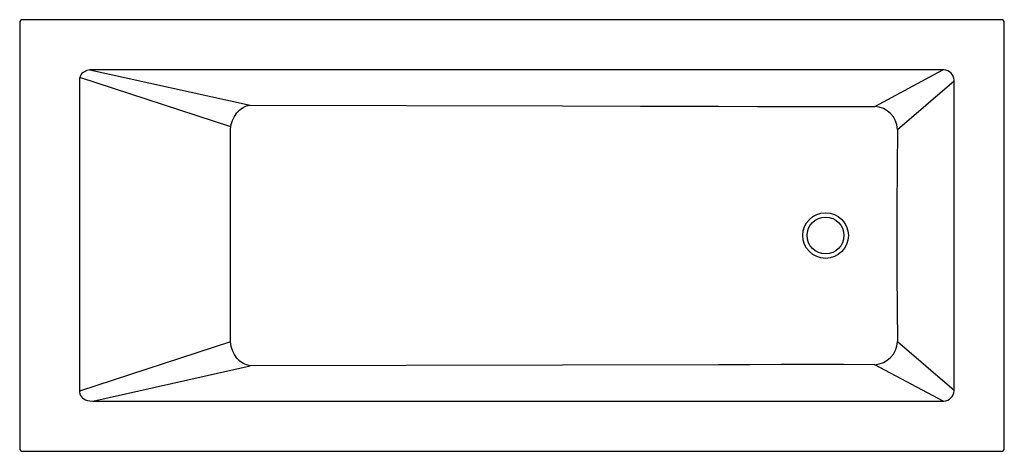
# Model space of a CAD drawing. Header units: millimetres. Extents: x 5677.98 to 5679.58, y 4014.38 to 4015.08.
import ezdxf

# ---------------------------------------------------------------- set-up
doc = ezdxf.new("R2010")
doc.units = ezdxf.units.MM
doc.layers.add('SANINDUSA', color=3, linetype='Continuous')

msp = doc.modelspace()

# ---------------------------------------------------------------- linework, layer by layer
at = {"layer": 'SANINDUSA'}
for p, q in [((5677.9811, 4015.0725), (5677.9811, 4014.3811)), ((5679.5775, 4015.0775), (5677.9861, 4015.0775)), ((5679.5825, 4014.3811), (5679.5825, 4015.0725)), ((5678.095, 4014.9958), (5678.356, 4014.9386)), ((5679.4825, 4014.9961), (5678.1003, 4014.9961)), ((5679.3718, 4014.9367), (5679.4825, 4014.9961)), ((5678.0783, 4014.9797), (5678.0783, 4014.4739)), ((5678.3245, 4014.9034), (5678.0787, 4014.9835)), ((5679.4087, 4014.8991), (5679.5009, 4014.9784)), ((5679.5009, 4014.4753), (5679.5009, 4014.9784)), ((5678.324, 4014.5538), (5678.0783, 4014.4739)), ((5679.4087, 4014.5546), (5679.5009, 4014.4753)), ((5678.1003, 4014.4575), (5678.356, 4014.515)), ((5679.4833, 4014.4576), (5679.3718, 4014.5169)), ((5678.1003, 4014.4575), (5679.4825, 4014.4575)), ((5677.9861, 4014.3761), (5679.5775, 4014.3761))]:
    msp.add_line(p, q, dxfattribs=at)
for points in [[(5678.095, 4014.9958), (5678.0906, 4014.9948), (5678.0874, 4014.9935), (5678.0844, 4014.9917), (5678.0823, 4014.9899), (5678.0806, 4014.9877), (5678.0795, 4014.9857), (5678.0787, 4014.9835), (5678.0785, 4014.9826), (5678.0783, 4014.9806)], [(5678.1003, 4014.9961), (5678.1003, 4014.9961), (5678.095, 4014.9958)], [(5679.4842, 4014.9961), (5679.4825, 4014.9961), (5679.4825, 4014.9961)], [(5678.0783, 4014.9806), (5678.0783, 4014.9797), (5678.0783, 4014.9797)], [(5679.5009, 4014.9784), (5679.5009, 4014.9784), (5679.5009, 4014.9791)], [(5678.324, 4014.8999), (5678.3251, 4014.907), (5678.3273, 4014.9139), (5678.3304, 4014.9203), (5678.3344, 4014.926), (5678.3391, 4014.9309), (5678.3444, 4014.9346), (5678.3501, 4014.9373), (5678.356, 4014.9386)], [(5678.356, 4014.9386), (5678.8639, 4014.9375), (5678.9909, 4014.9372), (5679.1179, 4014.9369), (5679.1813, 4014.9367), (5679.2448, 4014.9366), (5679.2872, 4014.9366), (5679.3295, 4014.9366), (5679.3718, 4014.9367)], [(5678.324, 4014.5538), (5678.324, 4014.6797), (5678.324, 4014.7898), (5678.324, 4014.8999)], [(5679.4087, 4014.8991), (5679.4083, 4014.8361), (5679.408, 4014.7732), (5679.4079, 4014.7186), (5679.408, 4014.6639), (5679.4083, 4014.6093), (5679.4087, 4014.5546)], [(5678.356, 4014.515), (5678.3501, 4014.5164), (5678.3444, 4014.519), (5678.3391, 4014.5228), (5678.3344, 4014.5276), (5678.3304, 4014.5334), (5678.3273, 4014.5398), (5678.3251, 4014.5467), (5678.324, 4014.5538)], [(5679.3718, 4014.5169), (5679.3211, 4014.5171), (5679.2703, 4014.5171), (5679.2195, 4014.517), (5679.1687, 4014.5169), (5679.1179, 4014.5167), (5678.864, 4014.5162), (5678.356, 4014.515)], [(5678.0783, 4014.4739), (5678.0783, 4014.4739), (5678.0783, 4014.4731)], [(5678.0783, 4014.4731), (5678.0791, 4014.4689), (5678.0802, 4014.4666), (5678.0816, 4014.4646), (5678.0835, 4014.4627), (5678.0856, 4014.4612), (5678.0884, 4014.4597), (5678.0913, 4014.4587), (5678.095, 4014.4579)], [(5679.5009, 4014.4745), (5679.5009, 4014.4753), (5679.5009, 4014.4753)], [(5678.095, 4014.4579), (5678.1003, 4014.4575), (5678.1003, 4014.4575)], [(5679.4825, 4014.4575), (5679.4825, 4014.4575), (5679.4842, 4014.4576)]]:
    msp.add_lwpolyline(points, dxfattribs=at)
for radius in [0.0371, 0.03]:
    msp.add_circle((5679.2918, 4014.7268), radius, dxfattribs=at)
for centre, radius, start, end in [((5677.9861, 4015.0725), 0.005, 89.997, 180.003), ((5679.5775, 4015.0725), 0.005, 359.997, 90.003), ((5679.4834, 4014.9786), 0.0175, 1.7001, 87.3494), ((5679.3695, 4014.8975), 0.0393, 2.2589, 86.542), ((5679.3695, 4014.5561), 0.0393, 273.4583, 357.7412), ((5679.4834, 4014.475), 0.0174, 272.5083, 358.4422), ((5677.9861, 4014.3811), 0.005, 179.997, 270.003), ((5679.5775, 4014.3811), 0.005, 269.997, 0.003)]:
    msp.add_arc(centre, radius, start, end, dxfattribs=at)

doc.saveas('drawing.dxf')
